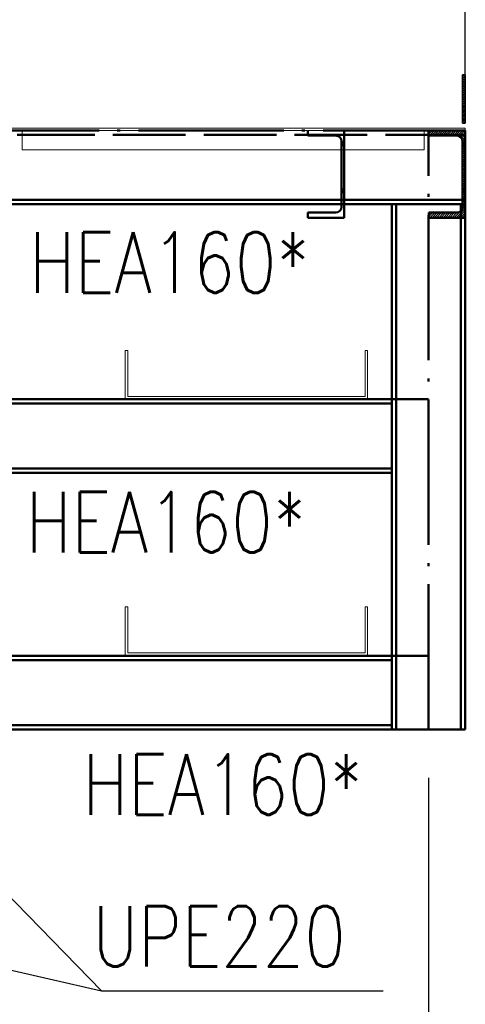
# Paper-space layout 'Layout1' of a CAD drawing. Extents: x -2 to 1380, y -36 to 422.
# Tile 23 of 58: x 879 to 898, y 143 to 184. Entities that reach past the tile are written whole.
import ezdxf

# ---------------------------------------------------------------- set-up
doc = ezdxf.new("R2010")
doc.units = 0
doc.linetypes.add('ACAD_ISO02W100', pattern=[15, 12, -3])
doc.linetypes.add('ACAD_ISO04W100', pattern=[30.5, 24, -3, 0.5, -3])
doc.layers.get('0').update_dxf_attribs({"linetype": 'CONTINUOUS'})
doc.layers.get('DEFPOINTS').update_dxf_attribs({"color": 132, "linetype": 'CONTINUOUS'})
for name, color, linetype, lineweight in [('SS_2.ET-HALA_TaO-LAVKA_+5.100m', 210, 'CONTINUOUS', 50), ('SS_2.ET-HALA_TaO-LAVKA_+5.100m-KONZOLA', 202, 'CONTINUOUS', 50), ('SS_2.ET-HALA_TaO-LAVKA_+5.100m-PLECH', 90, 'CONTINUOUS', 13), ('SS_2.ET-HALA_TaO-LAVKA_+5.100m-PLECH-VYZTUHA', 150, 'CONTINUOUS', 13), ('SS_2.ET-HALA_TaO-LAVKA_+5.100m-POMOCNA', 252, 'CONTINUOUS', 5), ('SS_2.ET-HALA_TaO-LAVKA_+5.100m-ZABRADLI', 41, 'CONTINUOUS', 35), ('SS_KOTY', 3, 'CONTINUOUS', 25), ('SS_POPIS_PROFILU', 13, 'CONTINUOUS', 25), ('SS_POPIS_PROFILU_S355', 2, 'CONTINUOUS', 35), ('SS_SRAFY', 8, 'CONTINUOUS', 18)]:
    doc.layers.add(name, color=color, linetype=linetype, lineweight=lineweight)
doc.styles.add('ROMANS', font='romans.shx', dxfattribs={"width": 0.8})
doc.styles.add('romans.shx', font='romans.shx', dxfattribs={"height": 5})
doc.dimstyles.new('A-1_(2.5)_50AS', dxfattribs={"dimtxt": 2.5, "dimasz": 2, "dimexe": 1, "dimexo": 2, "dimgap": 0, "dimtad": 0, "dimdec": 1, "dimlfac": 50, "dimrnd": 1, "dimtxsty": 'ROMANS', "dimblk1": 'OBLIQUE', "dimblk2": 'OBLIQUE', "dimsah": 1, "dimcen": 2, "dimclrd": 256, "dimclre": 256, "dimclrt": 256, "dimadec": 1, "dimazin": 2, "dimtfac": 0.714286, "dimtdec": 1, "dimtmove": 0, "dimatfit": 3, "dimldrblk": 'OPEN', "dimfxl": 1, "dimtvp": 1.142857, "dimtfill": 1, "dimtolj": 1, "dimlwd": -1, "dimlwe": -1, "dimarcsym": 0})
pattern_1 = [(45, (707.49538, 77.13464), (-0.04490128, 0.04490128), [])]

# ---------------------------------------------------------------- blocks, each defined once
blk = doc.blocks.new('_Oblique')
at = {"color": 0, "linetype": 'ByBlock', "lineweight": -2}
blk.add_line((-0.5, -0.5), (0.5, 0.5), dxfattribs=at)
blk = doc.blocks.new('*D63')
at = {"layer": 'DEFPOINTS', "color": 0, "transparency": 16777216}
for p in [(897.595, 205.427), (877.595, 179.135, 243842.067), (897.595, 179.135, 243873.547)]:
    blk.add_point(p, dxfattribs=at)
at = {"layer": 'SS_KOTY', "transparency": 16777216}
for p, q in [((877.595, 181.135), (877.595, 206.427)), ((897.595, 181.135), (897.595, 206.427)), ((877.595, 205.427), (897.595, 205.427))]:
    blk.add_line(p, q, dxfattribs=at)
at = {"layer": 'SS_KOTY', "transparency": 16777216, "xscale": 2, "yscale": 2, "zscale": 2, "rotation": 180}
blk.add_blockref('_Oblique', (877.595, 205.427), dxfattribs=at)
at = {"layer": 'SS_KOTY', "transparency": 16777216, "xscale": 2, "yscale": 2, "zscale": 2}
blk.add_blockref('_Oblique', (897.595, 205.427), dxfattribs=at)
at = {"layer": 'SS_KOTY', "transparency": 16777216, "insert": (887.595, 208.284), "char_height": 2.5, "attachment_point": 5, "style": 'ROMANS', "bg_fill": 3, "box_fill_scale": 1.1, "bg_fill_color": 256, "bg_fill_true_color": 13158600, "bg_fill_transparency": 0}
blk.add_mtext('\\A1;1000', dxfattribs=at)
blk = doc.blocks.new('_OPEN')
at = {"color": 0, "linetype": 'ByBlock'}
for p, q in [((-1, 0.167), (0, 0)), ((0, 0), (-1, -0.167)), ((0, 0), (-1, 0))]:
    blk.add_line(p, q, dxfattribs=at)
blk = doc.blocks.new('*D64')
at = {"layer": 'DEFPOINTS', "color": 0, "transparency": 16777216}
for p in [(874.795, 205.427), (874.795, 179.135, 243842.536), (877.595, 179.135, 243842.067)]:
    blk.add_point(p, dxfattribs=at)
at = {"layer": 'SS_KOTY', "transparency": 16777216}
for p, q in [((876.195, 205.427), (876.87, 210.534)), ((876.87, 210.534), (881.728, 210.534)), ((874.795, 181.135), (874.795, 206.427)), ((877.595, 181.135), (877.595, 206.427)), ((877.595, 205.427), (874.795, 205.427))]:
    blk.add_line(p, q, dxfattribs=at)
at = {"layer": 'SS_KOTY', "transparency": 16777216, "xscale": 2, "yscale": 2, "zscale": 2, "rotation": 180}
blk.add_blockref('_Oblique', (874.795, 205.427), dxfattribs=at)
at = {"layer": 'SS_KOTY', "transparency": 16777216, "xscale": 2, "yscale": 2, "zscale": 2}
blk.add_blockref('_Oblique', (877.595, 205.427), dxfattribs=at)
at = {"layer": 'SS_KOTY', "transparency": 16777216, "insert": (879.299, 213.391), "char_height": 2.5, "attachment_point": 5, "style": 'ROMANS', "bg_fill": 3, "box_fill_scale": 1.1, "bg_fill_color": 256, "bg_fill_true_color": 13158600, "bg_fill_transparency": 0}
blk.add_mtext('\\A1;140', dxfattribs=at)
blk = doc.blocks.new('*D67')
at = {"layer": 'DEFPOINTS', "color": 0, "transparency": 16777216}
for p in [(897.595, 179.135, 243873.547), (897.595, 179.035, 243827.667), (909.506, 179.035)]:
    blk.add_point(p, dxfattribs=at)
at = {"layer": 'SS_KOTY', "transparency": 16777216}
for p, q in [((899.595, 179.135), (910.506, 179.135)), ((899.595, 179.035), (910.506, 179.035)), ((909.506, 179.135), (909.506, 179.035)), ((909.506, 179.085), (915.506, 175.59)), ((915.506, 175.59), (915.506, 174.257))]:
    blk.add_line(p, q, dxfattribs=at)
at = {"layer": 'SS_KOTY', "transparency": 16777216, "xscale": 2, "yscale": 2, "zscale": 2}
for p, rotation in [((909.506, 179.135), 90), ((909.506, 179.035), 270)]:
    blk.add_blockref('_Oblique', p, dxfattribs=dict(at, rotation=rotation))
at = {"layer": 'SS_KOTY', "transparency": 16777216, "insert": (912.649, 174.924), "char_height": 2.5, "attachment_point": 5, "rotation": 90, "style": 'ROMANS', "bg_fill": 3, "box_fill_scale": 1.1, "bg_fill_color": 256, "bg_fill_true_color": 13158600, "bg_fill_transparency": 0}
blk.add_mtext('\\A1;5', dxfattribs=at)
blk = doc.blocks.new('*D68')
at = {"layer": 'DEFPOINTS', "color": 0, "transparency": 16777216}
for p in [(898.04, 191.135, 243873.547), (909.506, 191.135), (897.595, 179.135, 243873.547)]:
    blk.add_point(p, dxfattribs=at)
at = {"layer": 'SS_KOTY', "transparency": 16777216}
for p, q in [((900.04, 191.135), (910.506, 191.135)), ((909.506, 179.135), (909.506, 191.135)), ((899.595, 179.135), (910.506, 179.135))]:
    blk.add_line(p, q, dxfattribs=at)
at = {"layer": 'SS_KOTY', "transparency": 16777216, "xscale": 2, "yscale": 2, "zscale": 2}
for p, rotation in [((909.506, 191.135), 90), ((909.506, 179.135), 270)]:
    blk.add_blockref('_Oblique', p, dxfattribs=dict(at, rotation=rotation))
at = {"layer": 'SS_KOTY', "transparency": 16777216, "insert": (906.649, 185.135), "char_height": 2.5, "attachment_point": 5, "rotation": 90, "style": 'ROMANS', "bg_fill": 3, "box_fill_scale": 1.1, "bg_fill_color": 256, "bg_fill_true_color": 13158600, "bg_fill_transparency": 0}
blk.add_mtext('\\A1;600', dxfattribs=at)
blk = doc.blocks.new('*D70')
at = {"layer": 'DEFPOINTS', "color": 0, "transparency": 16777216}
for p in [(897.595, 179.035, 243827.667), (896.075, 167.935, 243827.667), (909.506, 167.935)]:
    blk.add_point(p, dxfattribs=at)
at = {"layer": 'SS_KOTY', "transparency": 16777216}
for p, q in [((899.595, 179.035), (910.506, 179.035)), ((909.506, 179.035), (909.506, 167.935)), ((898.075, 167.935), (910.506, 167.935))]:
    blk.add_line(p, q, dxfattribs=at)
at = {"layer": 'SS_KOTY', "transparency": 16777216, "xscale": 2, "yscale": 2, "zscale": 2}
for p, rotation in [((909.506, 179.035), 90), ((909.506, 167.935), 270)]:
    blk.add_blockref('_Oblique', p, dxfattribs=dict(at, rotation=rotation))
at = {"layer": 'SS_KOTY', "transparency": 16777216, "insert": (906.649, 173.485), "char_height": 2.5, "attachment_point": 5, "rotation": 90, "style": 'ROMANS', "bg_fill": 3, "box_fill_scale": 1.1, "bg_fill_color": 256, "bg_fill_true_color": 13158600, "bg_fill_transparency": 0}
blk.add_mtext('\\A1;555', dxfattribs=at)
blk = doc.blocks.new('*D71')
at = {"layer": 'DEFPOINTS', "color": 0, "transparency": 16777216}
for p in [(896.075, 167.935, 243827.667), (896.075, 157.335, 243827.667), (909.506, 157.335)]:
    blk.add_point(p, dxfattribs=at)
at = {"layer": 'SS_KOTY', "transparency": 16777216}
for p, q in [((898.075, 167.935), (910.506, 167.935)), ((909.506, 167.935), (909.506, 157.335)), ((898.075, 157.335), (910.506, 157.335))]:
    blk.add_line(p, q, dxfattribs=at)
at = {"layer": 'SS_KOTY', "transparency": 16777216, "xscale": 2, "yscale": 2, "zscale": 2}
for p, rotation in [((909.506, 167.935), 90), ((909.506, 157.335), 270)]:
    blk.add_blockref('_Oblique', p, dxfattribs=dict(at, rotation=rotation))
at = {"layer": 'SS_KOTY', "transparency": 16777216, "insert": (906.649, 162.635), "char_height": 2.5, "attachment_point": 5, "rotation": 90, "style": 'ROMANS', "bg_fill": 3, "box_fill_scale": 1.1, "bg_fill_color": 256, "bg_fill_true_color": 13158600, "bg_fill_transparency": 0}
blk.add_mtext('\\A1;530', dxfattribs=at)
blk = doc.blocks.new('*D72')
at = {"layer": 'DEFPOINTS', "color": 0, "transparency": 16777216}
for p in [(853.595, 157.335, 243827.667), (896.075, 154.295, 243827.667), (896.075, 128.772)]:
    blk.add_point(p, dxfattribs=at)
at = {"layer": 'SS_KOTY', "transparency": 16777216}
for p, q in [((853.595, 155.335), (853.595, 127.772)), ((896.075, 152.295), (896.075, 127.772)), ((853.595, 128.772), (896.075, 128.772))]:
    blk.add_line(p, q, dxfattribs=at)
at = {"layer": 'SS_KOTY', "transparency": 16777216, "xscale": 2, "yscale": 2, "zscale": 2, "rotation": 180}
blk.add_blockref('_Oblique', (853.595, 128.772), dxfattribs=at)
at = {"layer": 'SS_KOTY', "transparency": 16777216, "xscale": 2, "yscale": 2, "zscale": 2}
blk.add_blockref('_Oblique', (896.075, 128.772), dxfattribs=at)
at = {"layer": 'SS_KOTY', "transparency": 16777216, "insert": (874.835, 131.629), "char_height": 2.5, "attachment_point": 5, "style": 'ROMANS', "bg_fill": 3, "box_fill_scale": 1.1, "bg_fill_color": 256, "bg_fill_true_color": 13158600, "bg_fill_transparency": 0}
blk.add_mtext('\\A1;2124', dxfattribs=at)

psp = doc.layouts.get("Layout1")

# ---------------------------------------------------------------- linework, layer by layer
at = {"layer": 'SS_2.ET-HALA_TaO-LAVKA_+5.100m', "color": 1, "linetype": 'Continuous', "ltscale": 0.25}
for p, q in [((879.0954, 178.8546), (879.2954, 178.8546)), ((892.4854, 175.9946), (892.4854, 175.8846)), ((892.5954, 175.4346), (892.5954, 175.9946)), ((892.2454, 175.6446), (891.0954, 175.6446)), ((891.0954, 175.6446), (891.0954, 175.4346)), ((891.0954, 175.4346), (892.5954, 175.4346))]:
    psp.add_line(p, q, dxfattribs=at)
at = {"layer": 'SS_2.ET-HALA_TaO-LAVKA_+5.100m', "color": 3, "linetype": 'ACAD_ISO02W100', "ltscale": 0.25}
for p, q in [((891.0954, 178.8246), (892.2454, 178.8246)), ((892.4854, 178.5346), (892.4854, 178.5846)), ((892.5954, 178.5346), (892.4854, 178.5346)), ((892.4854, 178.4639), (892.4854, 178.5346)), ((892.4854, 178.4346), (892.4854, 178.4639)), ((892.4854, 178.4346), (892.5954, 178.4346)), ((892.4854, 178.2346), (892.4854, 178.4346)), ((892.4854, 176.5946), (892.4854, 178.2346)), ((892.5954, 178.5346), (892.5954, 178.4639)), ((892.5954, 178.4639), (892.5954, 178.4346)), ((892.5954, 178.4346), (892.5954, 178.2346)), ((892.5954, 178.2346), (892.5954, 176.5946)), ((892.5954, 176.5946), (892.4854, 176.5946)), ((892.4854, 176.5654), (892.4854, 176.5946)), ((892.4854, 176.4946), (892.4854, 176.5654)), ((892.5954, 176.5946), (892.5954, 176.5654)), ((892.5954, 176.5654), (892.5954, 176.4946)), ((892.4854, 176.4946), (892.5954, 176.4946)), ((892.4854, 175.9946), (892.4854, 176.4946)), ((892.5954, 176.4946), (892.5954, 175.9946))]:
    psp.add_line(p, q, dxfattribs=at)
at = {"layer": 'SS_2.ET-HALA_TaO-LAVKA_+5.100m', "color": 3, "linetype": 'ACAD_ISO02W100', "ltscale": 0.25, "extrusion": (-1.0046e-12, -2.42526e-12, -1)}
psp.add_arc((-892.2454, 178.5846, 0), 0.24, 90, 180, dxfattribs=at)
at = {"layer": 'SS_2.ET-HALA_TaO-LAVKA_+5.100m', "color": 1, "linetype": 'Continuous', "ltscale": 0.25, "extrusion": (-1.12482e-32, 6.12323e-17, -1)}
psp.add_arc((-892.2454, 175.8846), 0.24, 180, 270, dxfattribs=at)
at = {"layer": 'SS_2.ET-HALA_TaO-LAVKA_+5.100m-KONZOLA', "color": 1, "linetype": 'Continuous', "ltscale": 0.25}
for p, q in [((894.5554, 175.9946), (894.5554, 167.9346)), ((894.5554, 167.9346), (876.4954, 167.9346)), ((894.5554, 167.7546), (876.4954, 167.7546)), ((894.5554, 167.9346), (894.5554, 167.7546)), ((894.5554, 167.7546), (894.5554, 165.0746)), ((876.4954, 165.0746), (894.5554, 165.0746)), ((894.5554, 164.8946), (876.4954, 164.8946)), ((894.5554, 165.0746), (894.5554, 164.8946))]:
    psp.add_line(p, q, dxfattribs=at)
at = {"layer": 'SS_2.ET-HALA_TaO-LAVKA_+5.100m-POMOCNA', "color": 252, "linetype": 'Continuous', "ltscale": 0.25}
for p, q in [((883.6554, 169.9546), (883.5554, 169.9546)), ((883.5554, 169.9546), (883.5554, 167.9546)), ((883.6554, 168.0546), (883.6554, 169.9546)), ((893.5554, 169.9546), (893.4554, 169.9546)), ((893.4554, 169.9546), (893.4554, 168.0546)), ((893.5554, 167.9546), (893.5554, 169.9546)), ((893.4554, 168.0546), (883.6554, 168.0546)), ((883.5554, 167.9546), (893.5554, 167.9546)), ((883.6554, 159.3546), (883.5554, 159.3546)), ((893.5554, 159.3546), (893.4554, 159.3546))]:
    psp.add_line(p, q, dxfattribs=at)

# ---------------------------------------------------------------- texts
at = {"layer": 'SS_POPIS_PROFILU_S355', "color": 2, "style": 'romans.shx', "width": 0.8}
for p in [(879.5939, 172.3296), (879.4467, 161.6079)]:
    psp.add_text('HEA160*', height=2.5, dxfattribs=at).set_placement(p)

# ---------------------------------------------------------------- dimensions: what is measured, and where the dimension line sits
at = {"layer": 'SS_KOTY'}
dim = psp.add_linear_dim(base=(897.5954, 205.4272), p1=(877.5954, 179.1346, 243842.0668), p2=(897.5954, 179.1346, 243873.5468), dimstyle='A-1_(2.5)_50AS', dxfattribs=at)
dim.commit()
dim.dimension.update_dxf_attribs({"geometry": '*D63', "text_midpoint": (887.5954, 208.2843)})

# ---------------------------------------------------------------- next in the draw order: linework, layer by layer
at = {"layer": 'SS_2.ET-HALA_TaO-LAVKA_+5.100m', "color": 3, "linetype": 'ACAD_ISO02W100', "ltscale": 0.25}
for p, q in [((891.0954, 179.0346), (891.0954, 178.8246)), ((892.5954, 179.0346), (892.5954, 178.5346))]:
    psp.add_line(p, q, dxfattribs=at)

# ---------------------------------------------------------------- next in the draw order: dimensions: what is measured, and where the dimension line sits
at = {"layer": 'SS_KOTY'}
dim = psp.add_linear_dim(base=(874.7954, 205.4272), p1=(877.5954, 179.1346, 243842.0668), p2=(874.7954, 179.1346, 243842.5358), dimstyle='A-1_(2.5)_50AS', override={"dimtmove": 1}, dxfattribs=at)
dim.commit()
dim.dimension.update_dxf_attribs({"geometry": '*D64', "text_midpoint": (876.8704, 210.5343), "dimtype": 160})
dim = psp.add_linear_dim(base=(909.5057, 179.0346), p1=(897.5954, 179.1346, 243873.5468), p2=(897.5954, 179.0346, 243827.6668), angle=90, dimstyle='A-1_(2.5)_50AS', override={"dimtmove": 1}, dxfattribs=at)
dim.commit()
dim.dimension.update_dxf_attribs({"geometry": '*D67', "text_midpoint": (915.5057, 175.5903), "dimtype": 160})

# ---------------------------------------------------------------- next in the draw order: linework, layer by layer
at = {"layer": 'SS_2.ET-HALA_TaO-LAVKA_+5.100m-PLECH-VYZTUHA', "color": 1, "linetype": 'Continuous', "ltscale": 0.25}
psp.add_line((879.2954, 179.0346), (879.2954, 178.2346), dxfattribs=at)

# ---------------------------------------------------------------- next in the draw order: dimensions: what is measured, and where the dimension line sits
at = {"layer": 'SS_KOTY'}
dim = psp.add_linear_dim(base=(909.5057, 191.1346), p1=(897.5954, 179.1346, 243873.5468), p2=(898.0404, 191.1346, 243873.5468), angle=90, dimstyle='A-1_(2.5)_50AS', override={"dimtmove": 1}, dxfattribs=at)
dim.commit()
dim.dimension.update_dxf_attribs({"geometry": '*D68', "text_midpoint": (906.6486, 185.1346)})

# ---------------------------------------------------------------- next in the draw order: linework, layer by layer
at = {"layer": 'SS_2.ET-HALA_TaO-LAVKA_+5.100m-ZABRADLI', "color": 1, "linetype": 'Continuous', "ltscale": 0.25}
psp.add_line((897.5954, 181.3346), (897.4754, 181.3346), dxfattribs=at)

# ---------------------------------------------------------------- next in the draw order: dimensions: what is measured, and where the dimension line sits
at = {"layer": 'SS_KOTY'}
dim = psp.add_linear_dim(base=(909.5057, 167.9346), p1=(897.5954, 179.0346, 243827.6668), p2=(896.0754, 167.9346, 243827.6668), angle=90, dimstyle='A-1_(2.5)_50AS', override={"dimtmove": 1}, dxfattribs=at)
dim.commit()
dim.dimension.update_dxf_attribs({"geometry": '*D70', "text_midpoint": (906.6486, 173.4846)})

# ---------------------------------------------------------------- next in the draw order: hatches: boundary and pattern name
at = {"layer": 'SS_SRAFY'}
h = psp.add_hatch(dxfattribs=at)
h.set_pattern_fill('ANSI31', color=5, scale=0.02, style=0)
h.set_pattern_definition(pattern_1)
h.paths.add_polyline_path([(897.4754, 179.3346), (897.5954, 179.3346), (897.5954, 181.3346), (897.4754, 181.3346)], flags=0)
h = psp.add_hatch(dxfattribs=at)
h.set_pattern_fill('ANSI31', color=5, scale=0.02, style=0)
h.set_pattern_definition(pattern_1)
h.paths.add_polyline_path([(897.2454, 175.6446), (896.0954, 175.6446), (896.0954, 175.4346), (897.5954, 175.4346), (897.5954, 179.0346), (896.0954, 179.0346), (896.0954, 178.8246), (897.2454, 178.8246, -0.4142136), (897.4854, 178.5846), (897.4854, 175.8846, -0.4142136)], flags=0)

# ---------------------------------------------------------------- next in the draw order: linework, layer by layer
at = {"layer": 'SS_2.ET-HALA_TaO-LAVKA_+5.100m', "color": 7, "linetype": 'ACAD_ISO04W100', "ltscale": 0.25}
psp.add_line((853.5954, 179.0346), (897.5954, 179.0346), dxfattribs=at)
at = {"layer": 'SS_2.ET-HALA_TaO-LAVKA_+5.100m', "color": 1, "linetype": 'Continuous', "ltscale": 0.25}
for p, q in [((896.0954, 179.0346), (896.0954, 178.8246)), ((897.5954, 175.4346), (897.5954, 179.0346)), ((895.8954, 178.8546), (896.0954, 178.8546)), ((896.0954, 178.8246), (897.2454, 178.8246)), ((897.4854, 178.5846), (897.4854, 175.8846)), ((877.7054, 176.1746), (897.4854, 176.1746)), ((877.7054, 175.9946), (897.4854, 175.9946)), ((897.2454, 175.6446), (896.0954, 175.6446)), ((896.0954, 175.6446), (896.0954, 175.4346)), ((896.0954, 175.4346), (897.5954, 175.4346))]:
    psp.add_line(p, q, dxfattribs=at)
at = {"layer": 'SS_2.ET-HALA_TaO-LAVKA_+5.100m', "color": 3, "linetype": 'ACAD_ISO02W100', "ltscale": 0.25}
for p, q in [((879.2954, 178.8546), (895.8954, 178.8546)), ((896.0954, 178.8546), (897.5954, 178.8546)), ((897.5954, 178.5346), (897.4854, 178.5346)), ((897.4854, 178.4346), (897.5954, 178.4346)), ((897.5954, 176.5946), (897.4854, 176.5946)), ((897.4854, 176.4946), (897.5954, 176.4946)), ((897.4854, 176.1746), (897.5954, 176.1746)), ((897.4854, 175.9946), (897.5954, 175.9946))]:
    psp.add_line(p, q, dxfattribs=at)
at = {"layer": 'SS_2.ET-HALA_TaO-LAVKA_+5.100m', "color": 1, "linetype": 'Continuous', "ltscale": 0.25, "extrusion": (-1.0046e-12, -2.42526e-12, -1)}
psp.add_arc((-897.2454, 178.5846, 0), 0.24, 90, 180, dxfattribs=at)
at = {"layer": 'SS_2.ET-HALA_TaO-LAVKA_+5.100m', "color": 1, "linetype": 'Continuous', "ltscale": 0.25, "extrusion": (-1.0046e-12, 2.42538e-12, -1)}
psp.add_arc((-897.2454, 175.8846), 0.24, 180, 270, dxfattribs=at)
at = {"layer": 'SS_2.ET-HALA_TaO-LAVKA_+5.100m-KONZOLA', "color": 1, "linetype": 'Continuous', "ltscale": 0.25}
psp.add_line((897.4154, 175.7156), (897.4154, 175.9946), dxfattribs=at)
at = {"layer": 'SS_2.ET-HALA_TaO-LAVKA_+5.100m-KONZOLA', "color": 3, "linetype": 'ACAD_ISO02W100', "ltscale": 0.25}
psp.add_line((897.4154, 175.4346), (897.4154, 175.7156), dxfattribs=at)
at = {"layer": 'SS_2.ET-HALA_TaO-LAVKA_+5.100m-PLECH', "color": 7, "linetype": 'Continuous', "ltscale": 0.25}
for p, q in [((877.5954, 179.1346), (897.5954, 179.1346)), ((897.5954, 179.0346), (879.0954, 179.0346)), ((897.5954, 179.0346), (897.5954, 179.1346))]:
    psp.add_line(p, q, dxfattribs=at)
at = {"layer": 'SS_2.ET-HALA_TaO-LAVKA_+5.100m-PLECH-VYZTUHA', "color": 7, "linetype": 'ACAD_ISO04W100', "ltscale": 0.25}
psp.add_line((895.8954, 179.0346), (879.2954, 179.0346), dxfattribs=at)
psp.add_line((895.8954, 179.0346), (879.2954, 179.0346), dxfattribs=at)
at = {"layer": 'SS_2.ET-HALA_TaO-LAVKA_+5.100m-PLECH-VYZTUHA', "color": 1, "linetype": 'Continuous', "ltscale": 0.25}
for p, q in [((895.8954, 178.2346), (895.8954, 179.0346)), ((879.2954, 178.2346), (895.8954, 178.2346))]:
    psp.add_line(p, q, dxfattribs=at)
at = {"layer": 'SS_2.ET-HALA_TaO-LAVKA_+5.100m-ZABRADLI', "color": 1, "linetype": 'Continuous', "ltscale": 0.25}
for p, q in [((897.4754, 181.3346), (897.4754, 179.3346)), ((897.5954, 179.3346), (897.5954, 181.3346)), ((897.4754, 179.3346), (897.5954, 179.3346))]:
    psp.add_line(p, q, dxfattribs=at)

# ---------------------------------------------------------------- next in the draw order: dimensions: what is measured, and where the dimension line sits
at = {"layer": 'SS_KOTY'}
dim = psp.add_linear_dim(base=(909.5057, 157.3346), p1=(896.0754, 167.9346, 243827.6668), p2=(896.0754, 157.3346, 243827.6668), angle=90, dimstyle='A-1_(2.5)_50AS', override={"dimtmove": 1}, dxfattribs=at)
dim.commit()
dim.dimension.update_dxf_attribs({"geometry": '*D71', "text_midpoint": (906.6486, 162.6346)})

# ---------------------------------------------------------------- next in the draw order: linework, layer by layer
at = {"layer": 'SS_2.ET-HALA_TaO-LAVKA_+5.100m-KONZOLA', "color": 1, "linetype": 'Continuous', "ltscale": 0.25}
for p, q in [((897.4154, 154.2947), (897.4154, 175.4346)), ((897.5954, 154.2947), (897.5954, 175.4346))]:
    psp.add_line(p, q, dxfattribs=at)
at = {"layer": 'SS_2.ET-HALA_TaO-LAVKA_+5.100m-KONZOLA', "color": 7, "linetype": 'ACAD_ISO04W100', "ltscale": 0.25}
psp.add_line((853.5954, 167.9346), (896.0754, 167.9346), dxfattribs=at)

# ---------------------------------------------------------------- next in the draw order: dimensions: what is measured, and where the dimension line sits
at = {"layer": 'SS_KOTY'}
dim = psp.add_linear_dim(base=(896.0754, 128.7722), p1=(853.5954, 157.3346, 243827.6668), p2=(896.0754, 154.2946, 243827.6668), dimstyle='A-1_(2.5)_50AS', dxfattribs=at)
dim.commit()
dim.dimension.update_dxf_attribs({"geometry": '*D72', "text_midpoint": (874.8354, 131.6293)})

# ---------------------------------------------------------------- next in the draw order: linework, layer by layer
at = {"layer": 'SS_2.ET-HALA_TaO-LAVKA_+5.100m-KONZOLA', "color": 7, "linetype": 'ACAD_ISO04W100', "ltscale": 0.25}
for p, q in [((896.0754, 154.2946), (896.0754, 179.0346)), ((853.5954, 157.3346), (896.0754, 157.3346))]:
    psp.add_line(p, q, dxfattribs=at)
at = {"layer": 'SS_2.ET-HALA_TaO-LAVKA_+5.100m-KONZOLA', "color": 1, "linetype": 'Continuous', "ltscale": 0.25}
for p, q in [((894.7354, 154.2947), (894.7354, 175.9946)), ((894.5554, 164.8946), (894.5554, 157.3346)), ((894.5554, 157.3346), (876.4954, 157.3346)), ((894.5554, 157.1546), (876.4954, 157.1546)), ((894.5554, 157.3346), (894.5554, 157.1546)), ((894.5554, 157.1546), (894.5554, 154.4746)), ((876.4954, 154.4746), (894.5554, 154.4746)), ((894.5554, 154.2946), (876.4954, 154.2946)), ((894.5554, 154.4746), (894.5554, 154.2946)), ((897.5954, 154.2946), (894.5554, 154.2946))]:
    psp.add_line(p, q, dxfattribs=at)
at = {"layer": 'SS_2.ET-HALA_TaO-LAVKA_+5.100m-POMOCNA', "color": 252, "linetype": 'Continuous', "ltscale": 0.25}
for p, q in [((883.5554, 159.3546), (883.5554, 157.3546)), ((883.6554, 157.4546), (883.6554, 159.3546)), ((893.4554, 159.3546), (893.4554, 157.4546)), ((893.5554, 157.3546), (893.5554, 159.3546)), ((893.4554, 157.4546), (883.6554, 157.4546)), ((883.5554, 157.3546), (893.5554, 157.3546))]:
    psp.add_line(p, q, dxfattribs=at)
at = {"layer": 'SS_POPIS_PROFILU', "color": 13}
for points in [[(876.4954, 149.7401), (882.578, 143.4997), (894.1971, 143.4997)], [(858.7954, 148.9486), (882.578, 143.4997), (894.1971, 143.4997)]]:
    psp.add_lwpolyline(points, dxfattribs=at)

# ---------------------------------------------------------------- next in the draw order: texts
at = {"layer": 'SS_POPIS_PROFILU', "color": 13, "style": 'romans.shx', "width": 0.8}
psp.add_text('UPE220', height=2.5, dxfattribs=at).set_placement((882.2009, 144.4997))
psp.add_text('UPE220', height=2.5, dxfattribs=at).set_placement((882.2009, 144.4997))
at = {"layer": 'SS_POPIS_PROFILU_S355', "color": 2, "style": 'romans.shx', "width": 0.8}
psp.add_text('HEA160*', height=2.5, dxfattribs=at).set_placement((881.7927, 150.7697))

doc.saveas('drawing.dxf')
